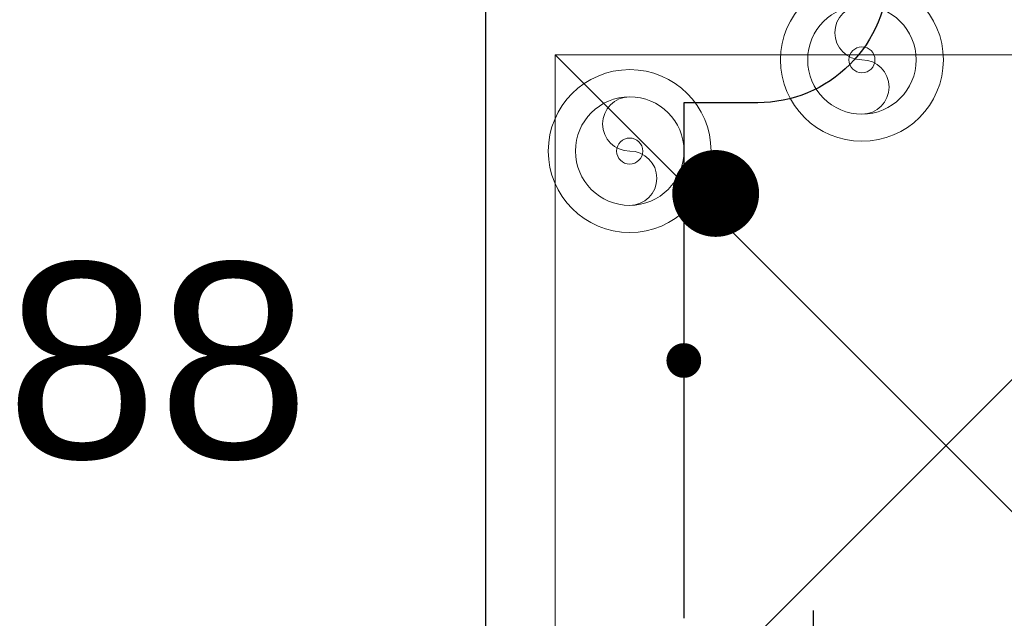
# Model space of a CAD drawing. Header units: millimetres. Extents: x -367720 to -162733, y 309172 to 337444.
# Tile 142 of 164: x -361603 to -360847, y 328244 to 328703. Entities that reach past the tile are written whole.
import ezdxf
from ezdxf.enums import TextEntityAlignment as Align

# ---------------------------------------------------------------- set-up
doc = ezdxf.new("R2010")
doc.units = ezdxf.units.MM
doc.header["$LTSCALE"] = 10
doc.header["$MEASUREMENT"] = 0
doc.layers.get('0').update_dxf_attribs({"color": 255, "lineweight": 13})
for name, color, linetype, lineweight in [('LATS_EQ_IDU', 7, 'Continuous', 0), ('LATS_EQ_RISERHOLE', 255, 'Continuous', 0), ('LATS_PIPE_REFRIGERANT_INDEX', 1, 'Continuous', 0), ('LATS_SERVICE_SPACE', 1, 'Continuous', 9), ('VZ1', 6, 'Continuous', 18)]:
    doc.layers.add(name, color=color, linetype=linetype, lineweight=lineweight)
doc.layers.add('LATS_PIPE_DRAIN', color=4, linetype='Continuous')
doc.layers.add('LATS_PIPE_REFRIGERANT', color=3, linetype='Continuous')
doc.styles.add('LATS_ANNO', font='arial.ttf')
doc.styles.add('ROMANS', font='ROMANS.shx', dxfattribs={"height": 80})

# ---------------------------------------------------------------- blocks, each defined once
blk = doc.blocks.new('LATS_IDU_LOW_STATIC_L2')
at = {"layer": 'LATS_SERVICE_SPACE', "color": 1, "ltscale": 2}
for p, q in [((621.46, 343.7), (1221.46, -256.3)), ((1221.46, 343.7), (621.46, -256.3)), ((1221.46, -256.3), (1221.46, 343.7)), ((621.46, -256.3), (1221.46, -256.3))]:
    blk.add_line(p, q, dxfattribs=at)
blk = doc.blocks.new('LATS_IDU_WALL_MOUNTED_SV')
at = {"layer": 'LATS_PIPE_DRAIN'}
blk.add_line((589.73, 78.49), (639.72, 78.49), dxfattribs=at)
blk = doc.blocks.new('LATS_RISER_RLRG_HOLE')
at = {"color": 0, "linetype": 'Continuous'}
blk.add_circle((0, 0), 62.5, dxfattribs=at)
at = {"color": 3, "linetype": 'Continuous'}
blk.add_circle((0, 0), 41.67, dxfattribs=at)
at = {"color": 0}
blk.add_circle((0, 0), 10, dxfattribs=at)
at = {"color": 1, "linetype": 'Continuous'}
for centre, start, end in [((0, 20.83), 90, 270), ((0, -20.83), 270, 90)]:
    blk.add_arc(centre, 20.83, start, end, dxfattribs=at)
at = {"color": 4, "linetype": 'Continuous'}
blk.add_arc((0, 0), 41.67, 270, 90, dxfattribs=at)
blk = doc.blocks.new('A$C44164CF6')
at = {"layer": 'LATS_PIPE_REFRIGERANT', "ltscale": 5}
for points in [[(-6153.63, 10010.08), (-6153.63, 9819.71, -0.414214), (-6253.63, 9719.71), (-6310.42, 9719.71), (-6310.42, 9323.96)], [(-6283.63, 9952.58), (-6362.58, 9952.58, 0.414214), (-6462.58, 9852.58), (-6462.58, 8377.97, -0.414214), (-6562.58, 8277.97), (-7602.54, 8277.97)]]:
    blk.add_lwpolyline(points, format="xyb", dxfattribs=at)
at = {"layer": 'LATS_PIPE_REFRIGERANT_INDEX', "ltscale": 5}
for points in [[(-6302.61, 9650.04, 33.33, 33.33, 1), (-6269.27, 9650.04, 33.33, 33.33, 1), (-6302.61, 9650.04, 0, 0, 0), (-6785.94, 9650.04, 0, 0, 0)], [(-6317.08, 9521.83, 13.33, 13.33, 1), (-6303.75, 9521.83, 13.33, 13.33, 1), (-6317.08, 9521.83, 0, 0, 0), (-6510.42, 9521.83, 0, 0, 0)]]:
    blk.add_lwpolyline(points, format="xyseb", dxfattribs=at)
at = {"layer": 'LATS_EQ_IDU', "color": 1, "ltscale": 5, "rotation": 180}
blk.add_blockref('LATS_IDU_LOW_STATIC_L2', (-5187.75, 9500.21), dxfattribs=at)
at = {"layer": 'LATS_EQ_IDU', "color": 0, "ltscale": 5, "rotation": 90}
blk.add_blockref('LATS_IDU_WALL_MOUNTED_SV', (-6132.45, 8690.24), dxfattribs=at)
at = {"layer": 'LATS_EQ_RISERHOLE', "color": 0, "ltscale": 5}
for p in [(-6173.63, 9752.58), (-6351.98, 9682.58)]:
    blk.add_blockref('LATS_RISER_RLRG_HOLE', p, dxfattribs=at)
at = {"layer": 'LATS_PIPE_REFRIGERANT_INDEX', "color": 7, "style": 'LATS_ANNO'}
blk.add_text('9.52:15.88', height=150, dxfattribs=at).set_placement((-6597.92, 9521.83), align=Align.MIDDLE_RIGHT)
at = {"layer": 'VZ1', "extrusion": (0, -1, -1.22461e-16), "style": 'ROMANS', "width": 0.8, "flags": 1}
for tag, p in [('MATERIAL', (-2269.09, 3112.52, -14812.16)), ('PRIRUBA', (-2269.09, 3112.52, -14812.16)), ('PRUTOK', (-2269.09, 3112.52, -14812.16)), ('PLOCHA', (-2269.09, 3112.52, -14812.16)), ('OBVOD', (-2269.09, 3112.52, -14812.16)), ('NAZEV', (-2269.09, 3112.52, -14812.16)), ('KOTA', (-2269.09, 3112.52, -14812.16)), ('USEK', (-2269.09, 3112.52, -14812.16)), ('TVAR', (-2269.09, 3112.52, -14812.16)), ('POS', (-2269.09, 3112.52, -14812.16)), ('NB2', (-2269.09, 3112.52, -14812.16)), ('NB1', (-2269.09, 3112.52, -14812.16)), ('DB', (-2269.09, 3112.52, -14812.16)), ('DA', (-2269.09, 3112.52, -14812.16)), ('B2', (-2269.09, 3112.52, -14812.16)), ('B1', (-2269.09, 3112.52, -14812.16)), ('A2', (-2269.09, 3112.52, -14812.16)), ('A1', (-2269.09, 3112.52, -14812.16)), ('LT', (-2269.09, 3112.52, -14812.16)), ('MATERIAL', (99885.33, 3112.52, -14812.16)), ('PRIRUBA', (99885.33, 3112.52, -14812.16)), ('PRUTOK', (99885.33, 3112.52, -14812.16)), ('PLOCHA', (99885.33, 3112.52, -14812.16)), ('OBVOD', (99885.33, 3112.52, -14812.16)), ('NAZEV', (99885.33, 3112.52, -14812.16)), ('KOTA', (99885.33, 3112.52, -14812.16)), ('USEK', (99885.33, 3112.52, -14812.16)), ('TVAR', (99885.33, 3112.52, -14812.16)), ('POS', (99885.33, 3112.52, -14812.16)), ('NB2', (99885.33, 3112.52, -14812.16)), ('NB1', (99885.33, 3112.52, -14812.16)), ('DB', (99885.33, 3112.52, -14812.16)), ('DA', (99885.33, 3112.52, -14812.16)), ('B2', (99885.33, 3112.52, -14812.16)), ('B1', (99885.33, 3112.52, -14812.16)), ('A2', (99885.33, 3112.52, -14812.16)), ('A1', (99885.33, 3112.52, -14812.16)), ('LT', (99885.33, 3112.52, -14812.16))]:
    blk.add_attdef(tag, p, '', height=1, rotation=180, dxfattribs=at)
at = {"layer": 'VZ1', "extrusion": (1.22461e-16, 1, 4.44089e-16), "style": 'ROMANS', "width": 0.8, "flags": 1}
for tag, p in [('MATERIAL', (2269.09, 2852.52, 14812.16)), ('PRIRUBA', (2269.09, 2852.52, 14812.16)), ('IZOLACE', (2269.09, 2852.52, 14812.16)), ('PRUTOK', (2269.09, 2852.52, 14812.16)), ('PLOCHA', (2269.09, 2852.52, 14812.16)), ('NASTCE', (2269.09, 2852.52, 14812.16)), ('OBVOD', (2269.09, 2852.52, 14812.16)), ('NAZEV', (2269.09, 2852.52, 14812.16)), ('KOTA', (2269.09, 2852.52, 14812.16)), ('USEK', (2269.09, 2852.52, 14812.16)), ('TVAR', (2269.09, 2852.52, 14812.16)), ('POS', (2269.09, 2852.52, 14812.16)), ('NB2', (2269.09, 2852.52, 14812.16)), ('NB1', (2269.09, 2852.52, 14812.16)), ('B1', (2269.09, 2852.52, 14812.16)), ('VS', (2269.09, 2852.52, 14812.16)), ('A1', (2269.09, 2852.52, 14812.16)), ('LT', (2269.09, 2852.52, 14812.16)), ('MATERIAL', (-99885.33, 2852.52, 14812.16)), ('PRIRUBA', (-99885.33, 2852.52, 14812.16)), ('IZOLACE', (-99885.33, 2852.52, 14812.16)), ('PRUTOK', (-99885.33, 2852.52, 14812.16)), ('PLOCHA', (-99885.33, 2852.52, 14812.16)), ('NASTCE', (-99885.33, 2852.52, 14812.16)), ('OBVOD', (-99885.33, 2852.52, 14812.16)), ('NAZEV', (-99885.33, 2852.52, 14812.16)), ('KOTA', (-99885.33, 2852.52, 14812.16)), ('USEK', (-99885.33, 2852.52, 14812.16)), ('TVAR', (-99885.33, 2852.52, 14812.16)), ('POS', (-99885.33, 2852.52, 14812.16)), ('NB2', (-99885.33, 2852.52, 14812.16)), ('NB1', (-99885.33, 2852.52, 14812.16)), ('B1', (-99885.33, 2852.52, 14812.16)), ('VS', (-99885.33, 2852.52, 14812.16)), ('A1', (-99885.33, 2852.52, 14812.16)), ('LT', (-99885.33, 2852.52, 14812.16))]:
    blk.add_attdef(tag, p, '', height=1, dxfattribs=at)

msp = doc.modelspace()

# ---------------------------------------------------------------- block references
msp.add_blockref('A$C44164CF6', (-354782.86, 318920.06))

doc.saveas('drawing.dxf')
